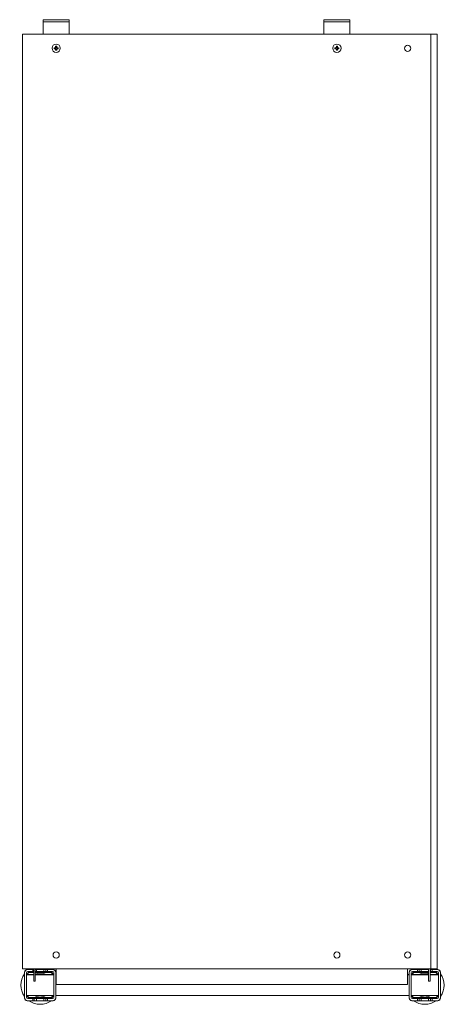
# Model space of a CAD drawing. Header units: millimetres. Extents: x -21 to 388, y -712 to 236.
import ezdxf

# ---------------------------------------------------------------- set-up
doc = ezdxf.new("R2010")
doc.units = ezdxf.units.MM

msp = doc.modelspace()

# ---------------------------------------------------------------- linework, layer by layer
at = {"color": 0, "linetype": 'Continuous', "lineweight": 0}
for p, q in [((4.11, 235.83), (1.11, 235.83)), ((1.11, 233.83), (1.11, 235.83)), ((1.11, 233.83), (4.11, 233.83)), ((1.11, 231.83), (1.11, 233.83)), ((1.11, 231.83), (1.11, 223.83)), ((23.11, 235.83), (4.11, 235.83)), ((23.11, 233.83), (4.11, 233.83)), ((26.11, 235.83), (23.11, 235.83)), ((23.11, 233.83), (26.11, 233.83)), ((26.11, 233.83), (26.11, 235.83)), ((26.11, 233.83), (26.11, 231.83)), ((26.11, 231.83), (26.11, 223.83)), ((274.11, 235.83), (271.11, 235.83)), ((271.11, 233.83), (271.11, 235.83)), ((271.11, 233.83), (274.11, 233.83)), ((271.11, 231.83), (271.11, 233.83)), ((271.11, 231.83), (271.11, 223.83)), ((293.11, 235.83), (274.11, 235.83)), ((293.11, 233.83), (274.11, 233.83)), ((296.11, 235.83), (293.11, 235.83)), ((293.11, 233.83), (296.11, 233.83)), ((296.11, 233.83), (296.11, 235.83)), ((296.11, 233.83), (296.11, 231.83)), ((296.11, 231.83), (296.11, 223.83)), ((-18.89, 221.83), (-18.89, -678.17)), ((-15.64, 221.83), (-18.89, 221.83)), ((-15.64, 221.83), (372.11, 221.83)), ((1.11, 221.83), (1.11, 223.83)), ((26.11, 223.83), (26.11, 221.83)), ((271.11, 221.83), (271.11, 223.83)), ((296.11, 223.83), (296.11, 221.83)), ((372.11, 221.83), (374.11, 221.83)), ((374.11, 221.83), (374.11, -678.17)), ((380.11, 221.83), (374.11, 221.83)), ((380.11, 221.83), (380.11, -678.17)), ((11.63, 208.85), (12.74, 208.85)), ((12.63, 208.85), (12.63, 207.82)), ((13.1, 209.2), (13.1, 210.32)), ((14.13, 209.32), (13.1, 209.32)), ((14.13, 210.32), (14.13, 209.2)), ((14.48, 208.85), (15.6, 208.85)), ((14.59, 207.82), (14.59, 208.85)), ((281.63, 208.85), (282.74, 208.85)), ((282.63, 208.85), (282.63, 207.82)), ((283.1, 209.2), (283.1, 210.32)), ((284.13, 209.32), (283.1, 209.32)), ((284.13, 210.32), (284.13, 209.2)), ((284.48, 208.85), (285.6, 208.85)), ((284.59, 207.82), (284.59, 208.85)), ((12.74, 207.82), (11.63, 207.82)), ((13.1, 206.35), (13.1, 207.46)), ((13.1, 207.35), (14.13, 207.35)), ((14.13, 207.46), (14.13, 206.35)), ((15.6, 207.82), (14.48, 207.82)), ((282.74, 207.82), (281.63, 207.82)), ((283.1, 206.35), (283.1, 207.46)), ((283.1, 207.35), (284.13, 207.35)), ((284.13, 207.46), (284.13, 206.35)), ((285.6, 207.82), (284.48, 207.82)), ((-18.89, -678.17), (-15.64, -678.17)), ((-16.79, -681.17), (-16.79, -681.67)), ((-16.79, -681.67), (-16.79, -705.67)), ((-15.64, -678.17), (372.11, -678.17)), ((-14.79, -681.67), (-14.79, -705.67)), ((-13.79, -678.67), (-14.29, -678.67)), ((-8.79, -678.67), (-13.79, -678.67)), ((-8.79, -680.67), (-13.79, -680.67)), ((-7.99, -681.17), (-11.79, -681.17)), ((-7.99, -681.67), (-11.79, -681.67)), ((-8.79, -680.67), (-8.79, -678.67)), ((-8.79, -678.67), (-7.99, -678.67)), ((-8.79, -680.67), (-7.99, -680.67)), ((-7.99, -688.17), (-7.99, -678.17)), ((-6.49, -688.17), (-6.49, -678.17)), ((-6.49, -678.67), (-5.29, -678.67)), ((-6.49, -680.67), (-5.29, -680.67)), ((8.21, -681.17), (-6.49, -681.17)), ((8.21, -681.67), (-6.49, -681.67)), ((1.71, -678.67), (-5.29, -678.67)), ((-5.29, -678.67), (-5.29, -680.67)), ((1.71, -680.67), (-5.29, -680.67)), ((1.71, -680.67), (1.71, -678.67)), ((1.71, -678.67), (3.81, -678.67)), ((1.71, -680.67), (3.81, -680.67)), ((3.81, -678.67), (5.21, -678.67)), ((3.81, -678.67), (3.81, -680.67)), ((3.81, -680.67), (5.21, -680.67)), ((10.21, -678.67), (5.21, -678.67)), ((5.21, -678.67), (5.21, -680.67)), ((10.21, -680.67), (5.21, -680.67)), ((10.71, -678.67), (10.21, -678.67)), ((11.21, -705.67), (11.21, -681.67)), ((13.21, -681.67), (13.21, -681.17)), ((13.21, -705.67), (13.21, -681.67)), ((13.61, -678.17), (13.61, -693.17)), ((351.61, -693.17), (351.61, -678.17)), ((353.21, -681.17), (353.21, -681.67)), ((353.21, -681.67), (353.21, -705.67)), ((355.21, -681.67), (355.21, -705.67)), ((356.21, -678.67), (355.71, -678.67)), ((361.21, -678.67), (356.21, -678.67)), ((361.21, -680.67), (356.21, -680.67)), ((371.71, -681.17), (358.21, -681.17)), ((371.71, -681.67), (358.21, -681.67)), ((361.21, -680.67), (361.21, -678.67)), ((362.61, -678.67), (361.21, -678.67)), ((361.21, -680.67), (362.61, -680.67)), ((364.71, -678.67), (362.61, -678.67)), ((362.61, -680.67), (362.61, -678.67)), ((362.61, -680.67), (364.71, -680.67)), ((371.71, -678.67), (364.71, -678.67)), ((364.71, -678.67), (364.71, -680.67)), ((371.71, -680.67), (364.71, -680.67)), ((371.71, -678.17), (371.71, -678.67)), ((371.71, -680.67), (371.71, -678.67)), ((371.71, -680.67), (371.71, -688.17)), ((374.11, -678.17), (372.11, -678.17)), ((373.21, -678.17), (373.21, -688.17)), ((373.81, -678.67), (373.21, -678.67)), ((373.21, -680.67), (373.81, -680.67)), ((378.21, -681.17), (373.21, -681.17)), ((378.21, -681.67), (373.21, -681.67)), ((375.21, -678.67), (373.81, -678.67)), ((373.81, -680.67), (373.81, -678.67)), ((373.81, -680.67), (375.21, -680.67)), ((374.11, -678.17), (380.11, -678.17)), ((380.21, -678.67), (375.21, -678.67)), ((375.21, -678.67), (375.21, -680.67)), ((380.21, -680.67), (375.21, -680.67)), ((380.71, -678.67), (380.21, -678.67)), ((381.21, -705.67), (381.21, -681.67)), ((383.21, -681.67), (383.21, -681.17)), ((383.21, -705.67), (383.21, -681.67)), ((-14.79, -683.57), (-7.99, -683.57)), ((-14.79, -683.67), (-12.79, -683.67)), ((-14.79, -683.77), (-7.99, -683.77)), ((-7.99, -683.67), (-12.79, -683.67)), ((-12.79, -683.67), (-12.79, -683.77)), ((-7.99, -688.17), (-7.99, -689.97)), ((-7.99, -689.97), (-6.49, -689.97)), ((-6.49, -683.57), (11.21, -683.57)), ((-0.79, -683.67), (-6.49, -683.67)), ((-6.49, -683.77), (11.21, -683.77)), ((-6.49, -688.17), (-6.49, -689.97)), ((-0.79, -683.77), (-0.79, -683.67)), ((-0.79, -683.67), (1.21, -683.67)), ((1.21, -683.67), (1.21, -683.77)), ((13.21, -683.57), (13.61, -683.57)), ((13.21, -683.77), (13.61, -683.77)), ((351.61, -683.57), (353.21, -683.57)), ((351.61, -683.77), (353.21, -683.77)), ((355.21, -683.57), (371.71, -683.57)), ((355.21, -683.77), (371.71, -683.77)), ((365.21, -683.77), (365.21, -683.67)), ((365.21, -683.67), (367.21, -683.67)), ((371.71, -683.67), (367.21, -683.67)), ((367.21, -683.67), (367.21, -683.77)), ((371.71, -689.97), (371.71, -688.17)), ((373.21, -689.97), (371.71, -689.97)), ((373.21, -683.57), (381.21, -683.57)), ((379.21, -683.67), (373.21, -683.67)), ((373.21, -683.77), (381.21, -683.77)), ((373.21, -689.97), (373.21, -688.17)), ((379.21, -683.77), (379.21, -683.67)), ((379.21, -683.67), (381.21, -683.67)), ((351.61, -693.17), (13.61, -693.17)), ((-16.79, -705.67), (-16.79, -706.17)), ((-14.79, -703.77), (11.21, -703.77)), ((-14.29, -708.67), (-13.79, -708.67)), ((-13.79, -706.67), (-8.79, -706.67)), ((-13.79, -708.67), (-8.79, -708.67)), ((-11.79, -705.66), (8.21, -705.66)), ((-11.79, -706.17), (8.21, -706.17)), ((-8.79, -708.67), (-8.79, -706.67)), ((-7.39, -706.67), (-8.79, -706.67)), ((-8.79, -708.67), (-7.39, -708.67)), ((-5.29, -706.67), (-7.39, -706.67)), ((-7.39, -706.67), (-7.39, -708.67)), ((-7.39, -708.67), (-5.29, -708.67)), ((-5.29, -706.67), (1.71, -706.67)), ((-5.29, -706.67), (-5.29, -708.67)), ((-5.29, -708.67), (1.71, -708.67)), ((1.71, -708.67), (1.71, -706.67)), ((3.81, -706.67), (1.71, -706.67)), ((1.71, -708.67), (3.81, -708.67)), ((5.21, -706.67), (3.81, -706.67)), ((3.81, -706.67), (3.81, -708.67)), ((3.81, -708.67), (5.21, -708.67)), ((5.21, -706.67), (10.21, -706.67)), ((5.21, -706.67), (5.21, -708.67)), ((5.21, -708.67), (10.21, -708.67)), ((10.21, -708.67), (10.71, -708.67)), ((13.21, -703.77), (353.21, -703.77)), ((13.21, -706.17), (13.21, -705.67)), ((353.21, -705.67), (353.21, -706.17)), ((355.21, -703.77), (381.21, -703.77)), ((355.71, -708.67), (356.21, -708.67)), ((356.21, -706.67), (361.21, -706.67)), ((356.21, -708.67), (361.21, -708.67)), ((358.21, -705.66), (378.21, -705.66)), ((358.21, -706.17), (378.21, -706.17)), ((361.21, -708.67), (361.21, -706.67)), ((362.61, -706.67), (361.21, -706.67)), ((362.61, -708.67), (361.21, -708.67)), ((364.71, -706.67), (362.61, -706.67)), ((362.61, -708.67), (362.61, -706.67)), ((364.71, -708.67), (362.61, -708.67)), ((364.71, -706.67), (371.71, -706.67)), ((364.71, -706.67), (364.71, -708.67)), ((364.71, -708.67), (371.71, -708.67)), ((371.71, -708.67), (371.71, -706.67)), ((373.81, -706.67), (371.71, -706.67)), ((373.81, -708.67), (371.71, -708.67)), ((375.21, -706.67), (373.81, -706.67)), ((373.81, -708.67), (373.81, -706.67)), ((375.21, -708.67), (373.81, -708.67)), ((375.21, -706.67), (380.21, -706.67)), ((375.21, -706.67), (375.21, -708.67)), ((375.21, -708.67), (380.21, -708.67)), ((380.21, -708.67), (380.71, -708.67)), ((383.21, -706.17), (383.21, -705.67))]:
    msp.add_line(p, q, dxfattribs=at)
for centre, radius, start, end in [((13.61, 208.33), 4, 90, 270), ((13.61, 208.33), 1.01, 120.68693, 149.31307), ((13.61, 208.33), 0.851, 142.7589, 217.2411), ((13.61, 208.33), 0.851, 127.2411, 142.7589), ((13.61, 208.33), 0.851, 90, 127.2411), ((13.61, 208.33), 4, 270, 90), ((13.61, 208.33), 0.851, 52.7589, 90), ((13.61, 208.33), 1.01, 30.68693, 59.31307), ((13.61, 208.33), 0.851, 37.2411, 52.7589), ((13.61, 208.33), 0.851, 322.7589, 37.2411), ((283.61, 208.33), 4, 90, 270), ((283.61, 208.33), 1.01, 120.68693, 149.31307), ((283.61, 208.33), 0.851, 142.7589, 217.2411), ((283.61, 208.33), 0.851, 127.2411, 142.7589), ((283.61, 208.33), 0.851, 90, 127.2411), ((283.61, 208.33), 4, 270, 90), ((283.61, 208.33), 0.851, 52.7589, 90), ((283.61, 208.33), 1.01, 30.68693, 59.31307), ((283.61, 208.33), 0.851, 37.2411, 52.7589), ((283.61, 208.33), 0.851, 322.7589, 37.2411), ((351.61, 208.33), 3, 90, 270), ((351.61, 208.33), 3, 270, 90), ((13.61, 208.33), 1.01, 210.68693, 239.31307), ((13.61, 208.33), 0.851, 217.2411, 232.7589), ((13.61, 208.33), 0.851, 232.7589, 270), ((13.61, 208.33), 0.851, 270, 307.2411), ((13.61, 208.33), 0.851, 307.2411, 322.7589), ((13.61, 208.33), 1.01, 300.68693, 329.31307), ((283.61, 208.33), 1.01, 210.68693, 239.31307), ((283.61, 208.33), 0.851, 217.2411, 232.7589), ((283.61, 208.33), 0.851, 232.7589, 270), ((283.61, 208.33), 0.851, 270, 307.2411), ((283.61, 208.33), 0.851, 307.2411, 322.7589), ((283.61, 208.33), 1.01, 300.68693, 329.31307), ((13.61, -664.67), 3, 90, 270), ((13.61, -664.67), 3, 270, 90), ((283.61, -664.67), 3, 90, 270), ((283.61, -664.67), 3, 270, 90), ((351.61, -664.67), 3, 90, 270), ((351.61, -664.67), 3, 270, 90), ((-13.79, -681.67), 3, 90, 180), ((-14.29, -681.17), 2.5, 90, 180), ((-13.79, -681.67), 1, 90, 180), ((-11.79, -683.67), 2.5, 90, 177.70756), ((-11.79, -683.67), 1.99, 90, 177.1251), ((-1.79, -693.67), 11.5, 90, 114.16279), ((-1.79, -693.67), 11.5, 61.43328, 90), ((8.21, -683.67), 2.5, 2.29244, 90), ((8.21, -683.67), 1.99, 2.8749, 90), ((10.21, -681.67), 3, 0, 90), ((10.21, -681.67), 1, 0, 90), ((10.71, -681.17), 2.5, 0, 90), ((356.21, -681.67), 3, 90, 180), ((355.71, -681.17), 2.5, 90, 180), ((356.21, -681.67), 1, 90, 180), ((358.21, -683.67), 2.5, 90, 177.70756), ((358.21, -683.67), 1.99, 90, 177.1251), ((368.21, -693.67), 11.5, 90, 118.56672), ((368.21, -693.67), 11.5, 72.28107, 90), ((378.21, -683.67), 2.5, 2.29244, 90), ((378.21, -683.67), 1.99, 2.8749, 90), ((380.21, -681.67), 3, 0, 90), ((380.21, -681.67), 1, 0, 90), ((380.71, -681.17), 2.5, 0, 90), ((368.21, -693.67), 11.5, 61.43328, 64.22854), ((-13.79, -705.67), 3, 180, 270), ((-14.29, -706.17), 2.5, 180, 270), ((-13.79, -705.67), 1, 180, 270), ((-11.79, -703.67), 2.5, 182.29244, 270), ((-11.79, -703.67), 1.99, 182.8749, 270), ((-1.79, -693.67), 11.5, 241.43328, 270), ((-1.79, -693.67), 11.5, 270, 298.56672), ((8.21, -703.67), 2.5, 270, 357.70756), ((8.21, -703.67), 1.99, 270, 357.1251), ((10.21, -705.67), 1, 270, 0), ((10.21, -705.67), 3, 270, 0), ((10.71, -706.17), 2.5, 270, 0), ((356.21, -705.67), 3, 180, 270), ((355.71, -706.17), 2.5, 180, 270), ((356.21, -705.67), 1, 180, 270), ((358.21, -703.67), 2.5, 182.29244, 270), ((358.21, -703.67), 1.99, 182.8749, 270), ((368.21, -693.67), 11.5, 241.43328, 270), ((368.21, -693.67), 11.5, 270, 298.56672), ((378.21, -703.67), 2.5, 270, 357.70756), ((378.21, -703.67), 1.99, 270, 357.1251), ((380.21, -705.67), 1, 270, 0), ((380.21, -705.67), 3, 270, 0), ((380.71, -706.17), 2.5, 270, 0)]:
    msp.add_arc(centre, radius, start, end, dxfattribs=at)
at = {"color": 0, "linetype": 'Continuous', "lineweight": 0, "extrusion": (0, 0, -1)}
for centre, start, end in [((1.79, -693.67), 54.17523, 56.9125), ((1.79, -693.67), 123.0875, 125.82477), ((-368.21, -693.67), 54.17523, 56.9125), ((-368.21, -693.67), 123.0875, 125.82477), ((1.79, -693.67), 324.17523, 35.82477), ((1.79, -693.67), 144.17523, 146.32903), ((-368.21, -693.67), 33.08933, 35.82477), ((-368.21, -693.67), 144.17523, 215.82477), ((1.79, -693.67), 270, 305.82477), ((1.79, -693.67), 234.17523, 270), ((1.79, -693.67), 213.08933, 215.82477), ((-368.21, -693.67), 324.17523, 326.91067), ((-368.21, -693.67), 270, 305.82477), ((-368.21, -693.67), 234.17523, 270)]:
    msp.add_arc(centre, 18.5, start, end, dxfattribs=at)
for centre, major_axis, start_param, end_param in [((14.48, 208.33), (0, 6.43), -1.570796, -1.490571), ((13.61, 207.46), (6.43, 0), -1.651022, -1.490571), ((12.74, 208.33), (0, -6.43), -1.651022, -1.570796), ((284.48, 208.33), (0, 6.43), -1.570796, -1.490571), ((283.61, 207.46), (6.43, 0), -1.651022, -1.490571), ((282.74, 208.33), (0, -6.43), -1.651022, -1.570796), ((14.48, 208.33), (0, 6.43), -1.651022, -1.570796), ((13.61, 209.21), (-6.43, 0), -1.651022, -1.490571), ((12.74, 208.33), (0, -6.43), -1.570796, -1.490571), ((284.48, 208.33), (0, 6.43), -1.651022, -1.570796), ((283.61, 209.21), (-6.43, 0), -1.651022, -1.490571), ((282.74, 208.33), (0, -6.43), -1.570796, -1.490571)]:
    msp.add_ellipse(centre, major_axis=major_axis, ratio=0.446198, start_param=start_param, end_param=end_param, dxfattribs=at)
at = {"color": 0, "linetype": 'Continuous', "lineweight": 0}
for points, weights in [([(12.93, 208.85), (12.85, 208.85), (12.74, 208.85)], [1.00783090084, 1.01227477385, 1.00609308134]), ([(13.1, 209.2), (13.1, 209.1), (13.1, 209.01)], [1.00609308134, 1.01227477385, 1.00783090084]), ([(14.13, 209.01), (14.13, 209.1), (14.13, 209.2)], [1.00783090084, 1.01227477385, 1.00609308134]), ([(14.48, 208.85), (14.38, 208.85), (14.29, 208.85)], [1.00609308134, 1.01227477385, 1.00783090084]), ([(282.93, 208.85), (282.85, 208.85), (282.74, 208.85)], [1.00783090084, 1.01227477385, 1.00609308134]), ([(283.1, 209.2), (283.1, 209.1), (283.1, 209.01)], [1.00609308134, 1.01227477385, 1.00783090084]), ([(284.13, 209.01), (284.13, 209.1), (284.13, 209.2)], [1.00783090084, 1.01227477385, 1.00609308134]), ([(284.48, 208.85), (284.38, 208.85), (284.29, 208.85)], [1.00609308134, 1.01227477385, 1.00783090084]), ([(12.74, 207.82), (12.85, 207.82), (12.93, 207.82)], [1.00609308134, 1.01227477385, 1.00783090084]), ([(13.1, 207.65), (13.1, 207.57), (13.1, 207.46)], [1.00783090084, 1.01227477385, 1.00609308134]), ([(14.13, 207.46), (14.13, 207.57), (14.13, 207.65)], [1.00609308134, 1.01227477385, 1.00783090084]), ([(14.29, 207.82), (14.38, 207.82), (14.48, 207.82)], [1.00783090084, 1.01227477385, 1.00609308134]), ([(282.74, 207.82), (282.85, 207.82), (282.93, 207.82)], [1.00609308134, 1.01227477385, 1.00783090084]), ([(283.1, 207.65), (283.1, 207.57), (283.1, 207.46)], [1.00783090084, 1.01227477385, 1.00609308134]), ([(284.13, 207.46), (284.13, 207.57), (284.13, 207.65)], [1.00609308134, 1.01227477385, 1.00783090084]), ([(284.29, 207.82), (284.38, 207.82), (284.48, 207.82)], [1.00783090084, 1.01227477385, 1.00609308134])]:
    msp.add_rational_spline(points, weights, degree=2, dxfattribs=at)

doc.saveas('drawing.dxf')
